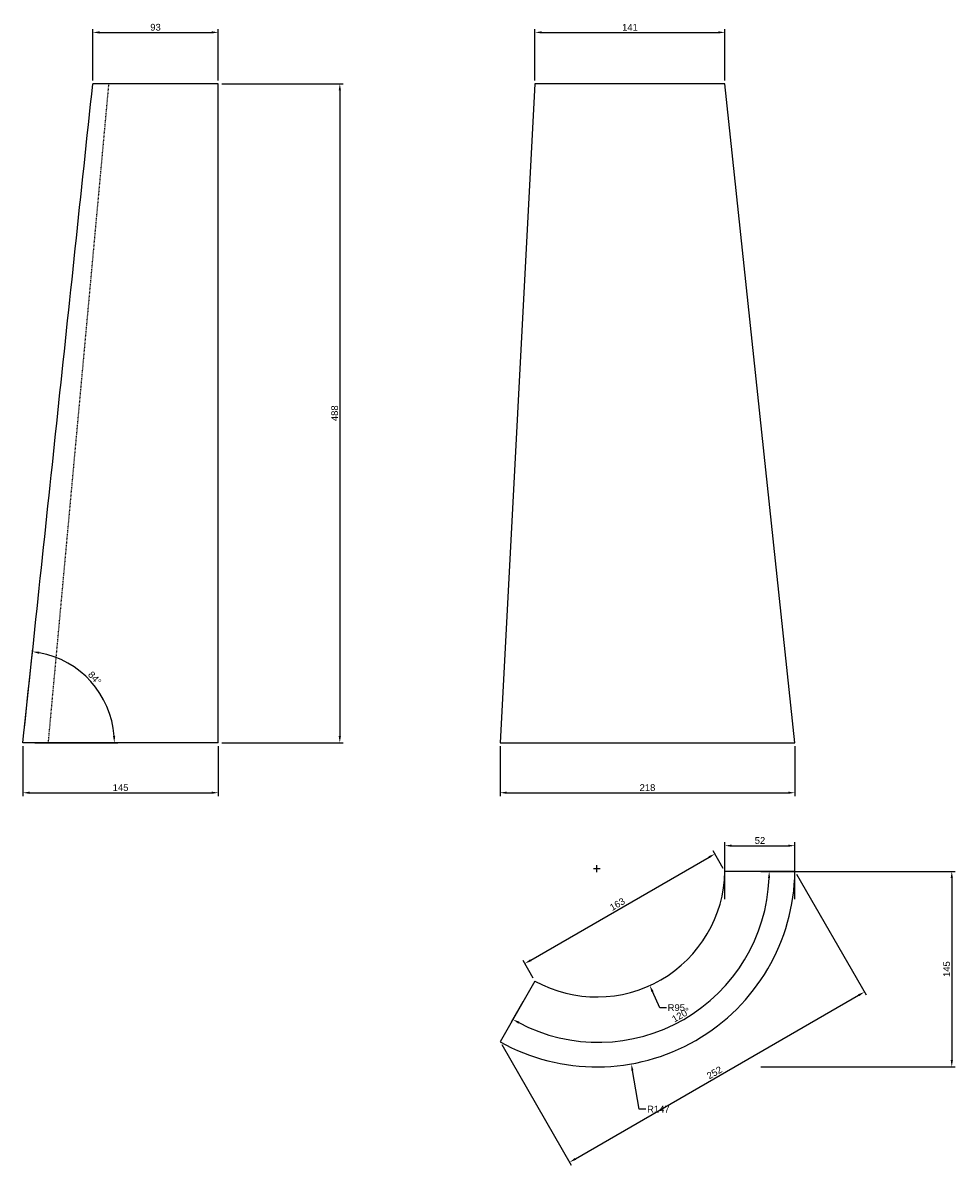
# Model space of a CAD drawing. Header units: millimetres. Extents: x 4433 to 5124, y -3888 to -3042.
import ezdxf

# ---------------------------------------------------------------- set-up
doc = ezdxf.new("R2010")
doc.units = ezdxf.units.MM
doc.header["$MEASUREMENT"] = 0
doc.linetypes.add('Hidden', pattern=[1, 0.5, -0.5])
for name, color, linetype, true_color in [('20190212_BENT GLASS tables$CURVES$dimensions', 176, 'Continuous', 0x000080), ('offen', 8, 'Hidden', 0x7f7f7f), ('Zeichnung$Mittellinien', 178, 'Continuous', 0x000000)]:
    doc.layers.add(name, color=color, linetype=linetype, true_color=true_color)
doc.styles.add('Arial', font='txt')
doc.dimstyles.new('Default', dxfattribs={"dimscale": 5, "dimtxt": 1, "dimasz": 1, "dimexe": 0.5, "dimexo": 0.5, "dimgap": 0.25, "dimtad": 1, "dimtoh": 1, "dimdec": 0, "dimzin": 1, "dimdsep": 46, "dimtxsty": 'Arial', "dimcen": 0.5, "dimadec": 0, "dimazin": 0, "dimtfac": 1, "dimtdec": 4, "dimtix": 1, "dimtmove": 1, "dimatfit": 3, "dimfxl": 1, "dimtolj": 1, "dimtzin": 1, "dimarcsym": 0})

# ---------------------------------------------------------------- blocks, each defined once
blk = doc.blocks.new('*D1')
at = {"layer": '20190212_BENT GLASS tables$CURVES$dimensions', "color": 0, "lineweight": -2}
for p, q in [((4434, -3565.56), (4440.42, -3505.09)), ((4441.79, -3574.99), (4503.29, -3574.99))]:
    blk.add_line(p, q, dxfattribs=at)
blk.add_arc((4433, -3574.99), 67.79, 4.22692, 79.71338, dxfattribs=at)
at = {"layer": '20190212_BENT GLASS tables$CURVES$dimensions', "color": 0}
for points in [[(4445.22, -3507.46), (4444.99, -3509.11), (4440.16, -3507.58)], [(4499.77, -3570.02), (4501.44, -3569.96), (4500.79, -3574.99)]]:
    blk.add_solid(points, dxfattribs=at)
at = {"layer": 'Defpoints', "color": 0}
for p in [(4492.87, -3543.18), (4433.74, -3568.04), (4433, -3574.99), (4439.29, -3574.99)]:
    blk.add_point(p, dxfattribs=at)
at = {"layer": '20190212_BENT GLASS tables$CURVES$dimensions', "color": 0, "insert": (4486.25, -3527.09), "char_height": 5, "attachment_point": 5, "rotation": 311.97015, "style": 'Arial'}
blk.add_mtext('\\A1;84%%d', dxfattribs=at)
blk = doc.blocks.new('*D2')
at = {"layer": '20190212_BENT GLASS tables$CURVES$dimensions', "color": 0, "lineweight": -2}
for p, q in [((4433, -3577.49), (4433, -3614.49)), ((4577.8, -3577.49), (4577.8, -3614.49)), ((4438, -3611.99), (4572.8, -3611.99))]:
    blk.add_line(p, q, dxfattribs=at)
at = {"layer": '20190212_BENT GLASS tables$CURVES$dimensions', "color": 0}
for points in [[(4438, -3611.15), (4438, -3612.82), (4433, -3611.99)], [(4572.8, -3612.82), (4572.8, -3611.15), (4577.8, -3611.99)]]:
    blk.add_solid(points, dxfattribs=at)
at = {"layer": 'Defpoints', "color": 0}
for p in [(4433, -3574.99), (4577.8, -3574.99), (4577.8, -3611.99)]:
    blk.add_point(p, dxfattribs=at)
at = {"layer": '20190212_BENT GLASS tables$CURVES$dimensions', "color": 0, "insert": (4505.4, -3608.19), "char_height": 5, "attachment_point": 5, "style": 'Arial'}
blk.add_mtext('\\A1;145', dxfattribs=at)
blk = doc.blocks.new('*D3')
at = {"layer": '20190212_BENT GLASS tables$CURVES$dimensions', "color": 0, "lineweight": -2}
for p, q in [((4484.8, -3084.49), (4484.8, -3046.49)), ((4489.8, -3048.99), (4572.8, -3048.99)), ((4577.8, -3084.49), (4577.8, -3046.49))]:
    blk.add_line(p, q, dxfattribs=at)
at = {"layer": '20190212_BENT GLASS tables$CURVES$dimensions', "color": 0}
for points in [[(4489.8, -3048.15), (4489.8, -3049.82), (4484.8, -3048.99)], [(4572.8, -3049.82), (4572.8, -3048.15), (4577.8, -3048.99)]]:
    blk.add_solid(points, dxfattribs=at)
at = {"layer": 'Defpoints', "color": 0}
for p in [(4577.8, -3048.99), (4484.8, -3086.99), (4577.8, -3086.99)]:
    blk.add_point(p, dxfattribs=at)
at = {"layer": '20190212_BENT GLASS tables$CURVES$dimensions', "color": 0, "insert": (4531.3, -3045.19), "char_height": 5, "attachment_point": 5, "style": 'Arial'}
blk.add_mtext('\\A1;93', dxfattribs=at)
blk = doc.blocks.new('*D4')
at = {"layer": '20190212_BENT GLASS tables$CURVES$dimensions', "color": 0, "lineweight": -2}
for p, q in [((4580.3, -3086.99), (4670.3, -3086.99)), ((4667.8, -3091.99), (4667.8, -3569.99)), ((4580.3, -3574.99), (4670.3, -3574.99))]:
    blk.add_line(p, q, dxfattribs=at)
at = {"layer": '20190212_BENT GLASS tables$CURVES$dimensions', "color": 0}
for points in [[(4668.64, -3091.99), (4666.97, -3091.99), (4667.8, -3086.99)], [(4666.97, -3569.99), (4668.64, -3569.99), (4667.8, -3574.99)]]:
    blk.add_solid(points, dxfattribs=at)
at = {"layer": 'Defpoints', "color": 0}
for p in [(4577.8, -3086.99), (4577.8, -3574.99), (4667.8, -3574.99)]:
    blk.add_point(p, dxfattribs=at)
at = {"layer": '20190212_BENT GLASS tables$CURVES$dimensions', "color": 0, "insert": (4664, -3330.99), "char_height": 5, "attachment_point": 5, "rotation": 90, "style": 'Arial'}
blk.add_mtext('\\A1;488', dxfattribs=at)
blk = doc.blocks.new('*D5')
at = {"layer": '20190212_BENT GLASS tables$CURVES$dimensions', "color": 0, "lineweight": -2}
for p, q in [((4812.37, -3084.49), (4812.37, -3046.49)), ((4817.37, -3048.99), (4948.11, -3048.99)), ((4953.11, -3084.49), (4953.11, -3046.49))]:
    blk.add_line(p, q, dxfattribs=at)
at = {"layer": '20190212_BENT GLASS tables$CURVES$dimensions', "color": 0}
for points in [[(4817.37, -3048.15), (4817.37, -3049.82), (4812.37, -3048.99)], [(4948.11, -3049.82), (4948.11, -3048.15), (4953.11, -3048.99)]]:
    blk.add_solid(points, dxfattribs=at)
at = {"layer": 'Defpoints', "color": 0}
for p in [(4953.11, -3048.99), (4812.37, -3086.99), (4953.11, -3086.99)]:
    blk.add_point(p, dxfattribs=at)
at = {"layer": '20190212_BENT GLASS tables$CURVES$dimensions', "color": 0, "insert": (4882.74, -3045.23), "char_height": 5, "attachment_point": 5, "style": 'Arial'}
blk.add_mtext('\\A1;141', dxfattribs=at)
blk = doc.blocks.new('*D6')
at = {"layer": '20190212_BENT GLASS tables$CURVES$dimensions', "color": 0, "lineweight": -2}
for p, q in [((4786.47, -3577.49), (4786.47, -3614.49)), ((5004.92, -3577.49), (5004.92, -3614.49)), ((4791.47, -3611.99), (4999.92, -3611.99))]:
    blk.add_line(p, q, dxfattribs=at)
at = {"layer": '20190212_BENT GLASS tables$CURVES$dimensions', "color": 0}
for points in [[(4791.47, -3611.15), (4791.47, -3612.82), (4786.47, -3611.99)], [(4999.92, -3612.82), (4999.92, -3611.15), (5004.92, -3611.99)]]:
    blk.add_solid(points, dxfattribs=at)
at = {"layer": 'Defpoints', "color": 0}
for p in [(4786.47, -3574.99), (5004.92, -3574.99), (5004.92, -3611.99)]:
    blk.add_point(p, dxfattribs=at)
at = {"layer": '20190212_BENT GLASS tables$CURVES$dimensions', "color": 0, "insert": (4895.69, -3608.19), "char_height": 5, "attachment_point": 5, "style": 'Arial'}
blk.add_mtext('\\A1;218', dxfattribs=at)
blk = doc.blocks.new('*D7')
at = {"layer": '20190212_BENT GLASS tables$CURVES$dimensions', "color": 0, "lineweight": -2}
for p, q in [((4953.11, -3690.7), (4953.11, -3648.7)), ((4958.11, -3651.2), (4999.92, -3651.2)), ((5004.92, -3690.7), (5004.92, -3648.7))]:
    blk.add_line(p, q, dxfattribs=at)
at = {"layer": '20190212_BENT GLASS tables$CURVES$dimensions', "color": 0}
for points in [[(4958.11, -3650.36), (4958.11, -3652.03), (4953.11, -3651.2)], [(4999.92, -3652.03), (4999.92, -3650.36), (5004.92, -3651.2)]]:
    blk.add_solid(points, dxfattribs=at)
at = {"layer": 'Defpoints', "color": 0}
for p in [(5004.92, -3651.2), (4953.11, -3693.2), (5004.92, -3693.2)]:
    blk.add_point(p, dxfattribs=at)
at = {"layer": '20190212_BENT GLASS tables$CURVES$dimensions', "color": 0, "insert": (4979.02, -3647.39), "char_height": 5, "attachment_point": 5, "rotation": 0.00005, "style": 'Arial'}
blk.add_mtext('\\A1;52', dxfattribs=at)
blk = doc.blocks.new('*D8')
at = {"layer": '20190212_BENT GLASS tables$CURVES$dimensions', "color": 0, "lineweight": -2}
for p, q in [((4809.22, -3735.99), (4941.3, -3659.74)), ((4951.86, -3668.03), (4944.38, -3655.07)), ((4811.12, -3749.28), (4803.64, -3736.33))]:
    blk.add_line(p, q, dxfattribs=at)
at = {"layer": '20190212_BENT GLASS tables$CURVES$dimensions', "color": 0}
for points in [[(4941.72, -3660.46), (4940.88, -3659.02), (4945.63, -3657.24)], [(4808.81, -3735.27), (4809.64, -3736.71), (4804.89, -3738.49)]]:
    blk.add_solid(points, dxfattribs=at)
at = {"layer": 'Defpoints', "color": 0}
for p in [(4945.63, -3657.24), (4953.11, -3670.2), (4812.37, -3751.45)]:
    blk.add_point(p, dxfattribs=at)
at = {"layer": '20190212_BENT GLASS tables$CURVES$dimensions', "color": 0, "insert": (4873.36, -3694.57), "char_height": 5, "attachment_point": 5, "rotation": 30, "style": 'Arial'}
blk.add_mtext('\\A1;163', dxfattribs=at)
blk = doc.blocks.new('*D9')
at = {"layer": '20190212_BENT GLASS tables$CURVES$dimensions', "color": 0, "lineweight": -2}
for p, q in [((5006.17, -3672.36), (5057.71, -3761.62)), ((4842.33, -3883.08), (5052.13, -3761.96)), ((4787.72, -3798.48), (4839.25, -3887.75))]:
    blk.add_line(p, q, dxfattribs=at)
at = {"layer": '20190212_BENT GLASS tables$CURVES$dimensions', "color": 0}
for points in [[(5052.54, -3762.68), (5051.71, -3761.24), (5056.46, -3759.46)], [(4841.92, -3882.36), (4842.75, -3883.8), (4838, -3885.58)]]:
    blk.add_solid(points, dxfattribs=at)
at = {"layer": 'Defpoints', "color": 0}
for p in [(5004.92, -3670.2), (5056.46, -3759.46), (4786.47, -3796.32)]:
    blk.add_point(p, dxfattribs=at)
at = {"layer": '20190212_BENT GLASS tables$CURVES$dimensions', "color": 0, "insert": (4945.33, -3819.23), "char_height": 5, "attachment_point": 5, "rotation": 29.99997, "style": 'Arial'}
blk.add_mtext('\\A1;252', dxfattribs=at)
blk = doc.blocks.new('*D10')
at = {"layer": '20190212_BENT GLASS tables$CURVES$dimensions', "color": 0}
for p, q in [((4855.63, -3668.2), (4860.63, -3668.2)), ((4858.13, -3670.7), (4858.13, -3665.7))]:
    blk.add_line(p, q, dxfattribs=at)
at = {"layer": '20190212_BENT GLASS tables$CURVES$dimensions', "color": 0, "lineweight": -2}
for p, q in [((4889.59, -3846.26), (4884.54, -3817.69)), ((4894.59, -3846.26), (4889.59, -3846.26))]:
    blk.add_line(p, q, dxfattribs=at)
at = {"layer": '20190212_BENT GLASS tables$CURVES$dimensions', "color": 0}
blk.add_solid([(4885.36, -3817.54), (4883.72, -3817.83), (4883.67, -3812.76)], dxfattribs=at)
at = {"layer": 'Defpoints', "color": 0}
for p in [(4858.13, -3668.2), (4883.67, -3812.76)]:
    blk.add_point(p, dxfattribs=at)
at = {"layer": '20190212_BENT GLASS tables$CURVES$dimensions', "color": 0, "insert": (4903.76, -3846.26), "char_height": 5, "attachment_point": 5, "style": 'Arial'}
blk.add_mtext('\\A1;R147', dxfattribs=at)
blk = doc.blocks.new('*D11')
at = {"layer": '20190212_BENT GLASS tables$CURVES$dimensions', "color": 0}
for p, q in [((4855.63, -3668.2), (4860.63, -3668.2)), ((4858.13, -3670.7), (4858.13, -3665.7))]:
    blk.add_line(p, q, dxfattribs=at)
at = {"layer": '20190212_BENT GLASS tables$CURVES$dimensions', "color": 0, "lineweight": -2}
for p, q in [((4904.8, -3771.14), (4899.42, -3759.27)), ((4909.8, -3771.14), (4904.8, -3771.14))]:
    blk.add_line(p, q, dxfattribs=at)
at = {"layer": '20190212_BENT GLASS tables$CURVES$dimensions', "color": 0}
blk.add_solid([(4900.18, -3758.93), (4898.66, -3759.62), (4897.36, -3754.72)], dxfattribs=at)
at = {"layer": 'Defpoints', "color": 0}
for p in [(4858.13, -3668.2), (4897.36, -3754.72)]:
    blk.add_point(p, dxfattribs=at)
at = {"layer": '20190212_BENT GLASS tables$CURVES$dimensions', "color": 0, "insert": (4917.05, -3771.14), "char_height": 5, "attachment_point": 5, "style": 'Arial'}
blk.add_mtext('\\A1;R95', dxfattribs=at)
blk = doc.blocks.new('*D12')
at = {"layer": '20190212_BENT GLASS tables$CURVES$dimensions', "color": 0, "lineweight": -2}
for p, q in [((4980.63, -3670.2), (4988.37, -3670.2)), ((4803.43, -3766.93), (4794.74, -3781.98))]:
    blk.add_line(p, q, dxfattribs=at)
blk.add_arc((4859.29, -3670.2), 126.58, 242.26314, 357.73669, dxfattribs=at)
at = {"layer": '20190212_BENT GLASS tables$CURVES$dimensions', "color": 0}
for points in [[(4986.6, -3675.21), (4984.93, -3675.18), (4985.87, -3670.2)], [(4800.78, -3781.5), (4799.97, -3782.96), (4795.99, -3779.82)]]:
    blk.add_solid(points, dxfattribs=at)
at = {"layer": 'Defpoints', "color": 0}
for p in [(4859.29, -3670.2), (4978.13, -3670.2), (4804.68, -3764.77), (4881.27, -3794.85)]:
    blk.add_point(p, dxfattribs=at)
at = {"layer": '20190212_BENT GLASS tables$CURVES$dimensions', "color": 0, "insert": (4920.66, -3776.5), "char_height": 5, "attachment_point": 5, "rotation": 29.99992, "style": 'Arial'}
blk.add_mtext('\\A1;120%%d', dxfattribs=at)
blk = doc.blocks.new('*D13')
at = {"layer": '20190212_BENT GLASS tables$CURVES$dimensions', "color": 0, "lineweight": -2}
for p, q in [((4979.61, -3670.2), (5123.61, -3670.2)), ((5121.11, -3675.2), (5121.11, -3810)), ((4979.61, -3815), (5123.61, -3815))]:
    blk.add_line(p, q, dxfattribs=at)
at = {"layer": '20190212_BENT GLASS tables$CURVES$dimensions', "color": 0}
for points in [[(5121.94, -3675.2), (5120.28, -3675.2), (5121.11, -3670.2)], [(5120.28, -3810), (5121.94, -3810), (5121.11, -3815)]]:
    blk.add_solid(points, dxfattribs=at)
at = {"layer": 'Defpoints', "color": 0}
for p in [(4977.11, -3670.2), (4977.11, -3815), (5121.11, -3815)]:
    blk.add_point(p, dxfattribs=at)
at = {"layer": '20190212_BENT GLASS tables$CURVES$dimensions', "color": 0, "insert": (5117.31, -3742.6), "char_height": 5, "attachment_point": 5, "rotation": 90, "style": 'Arial'}
blk.add_mtext('\\A1;145', dxfattribs=at)

msp = doc.modelspace()

# ---------------------------------------------------------------- linework, layer by layer
at = {"layer": 'offen'}
msp.add_line((4496.55, -3086.99), (4451.68, -3574.99), dxfattribs=at)
at = {"layer": 'Zeichnung$Mittellinien'}
for p, q in [((4577.8, -3086.99), (4484.8, -3086.99)), ((4577.8, -3574.99), (4577.8, -3086.99)), ((4812.37, -3086.99), (4786.47, -3574.99)), ((4953.11, -3086.99), (4812.37, -3086.99)), ((5004.92, -3574.99), (4953.11, -3086.99)), ((4786.47, -3574.99), (5004.92, -3574.99)), ((5004.92, -3670.2), (4953.11, -3670.2)), ((4812.37, -3751.45), (4786.47, -3796.32))]:
    msp.add_line(p, q, dxfattribs=at)
for radius, start, end in [(146.8, 240.78039, 359.21955), (95, 241.2062, 358.7938)]:
    msp.add_arc((4858.13, -3668.2), radius, start, end, dxfattribs=at)
msp.add_open_spline([(4433, -3574.99), (4441.63, -3493.65), (4450.27, -3412.32), (4467.54, -3249.65), (4476.17, -3168.32), (4484.8, -3086.99)], degree=3, knots=[0, 0, 0, 0, 245.370992, 245.370992, 490.742003, 490.742003, 490.742003, 490.742003], dxfattribs=at)
msp.add_open_spline([(4577.8, -3574.99), (4529.54, -3574.99), (4481.27, -3574.99), (4433, -3574.99)], degree=3, dxfattribs=at)

# ---------------------------------------------------------------- dimensions: what is measured, and where the dimension line sits
at = {"layer": '20190212_BENT GLASS tables$CURVES$dimensions'}
for p1, p2, distance, picture, middle in [((4484.8, -3086.99), (4577.8, -3086.99), 38, '*D3', (4531.3, -3045.19)), ((4812.37, -3086.99), (4953.11, -3086.99), 38, '*D5', (4882.74, -3045.23)), ((4577.8, -3086.99), (4577.8, -3574.99), 90, '*D4', (4664, -3330.99)), ((4433, -3574.99), (4577.8, -3574.99), -37, '*D2', (4505.4, -3608.19)), ((4786.47, -3574.99), (5004.92, -3574.99), -37, '*D6', (4895.69, -3608.19)), ((4953.11, -3693.2), (5004.92, -3693.2), 42, '*D7', (4979.02, -3647.39)), ((4812.37, -3751.45), (4953.11, -3670.2), 14.96, '*D8', (4873.36, -3694.57)), ((4786.47, -3796.32), (5004.92, -3670.2), -103.07, '*D9', (4945.33, -3819.23))]:
    dim = msp.add_aligned_dim(p1=p1, p2=p2, distance=distance, dimstyle='Default', dxfattribs=at)
    dim.commit()
    dim.dimension.update_dxf_attribs({"geometry": picture, "text_midpoint": middle})
for base, center, p1, p2, picture, middle in [((4492.87, -3543.18), (4433, -3574.99), (4439.29, -3574.99), (4433.74, -3568.04), '*D1', (4486.25, -3527.09)), ((4881.27, -3794.85), (4859.29, -3670.2), (4978.13, -3670.2), (4804.68, -3764.77), '*D12', (4920.66, -3776.5))]:
    dim = msp.add_angular_dim_3p(base=base, center=center, p1=p1, p2=p2, dimstyle='Default', dxfattribs=at)
    dim.commit()
    dim.dimension.update_dxf_attribs({"geometry": picture, "text_midpoint": middle})
for mpoint, picture, middle in [((4883.67, -3812.76), '*D10', (4889.59, -3846.26)), ((4897.36, -3754.72), '*D11', (4904.8, -3771.14))]:
    dim = msp.add_radius_dim(center=(4858.13, -3668.2), mpoint=mpoint, dimstyle='Default', override={"dimtad": 0, "dimtofl": 0}, dxfattribs=at)
    dim.commit()
    dim.dimension.update_dxf_attribs({"geometry": picture, "text_midpoint": middle, "dimtype": 164})
dim = msp.add_linear_dim(base=(5121.11, -3815), p1=(4977.11, -3670.2), p2=(4977.11, -3815), angle=90, dimstyle='Default', dxfattribs=at)
dim.commit()
dim.dimension.update_dxf_attribs({"geometry": '*D13', "text_midpoint": (5117.31, -3742.6)})

doc.saveas('drawing.dxf')
